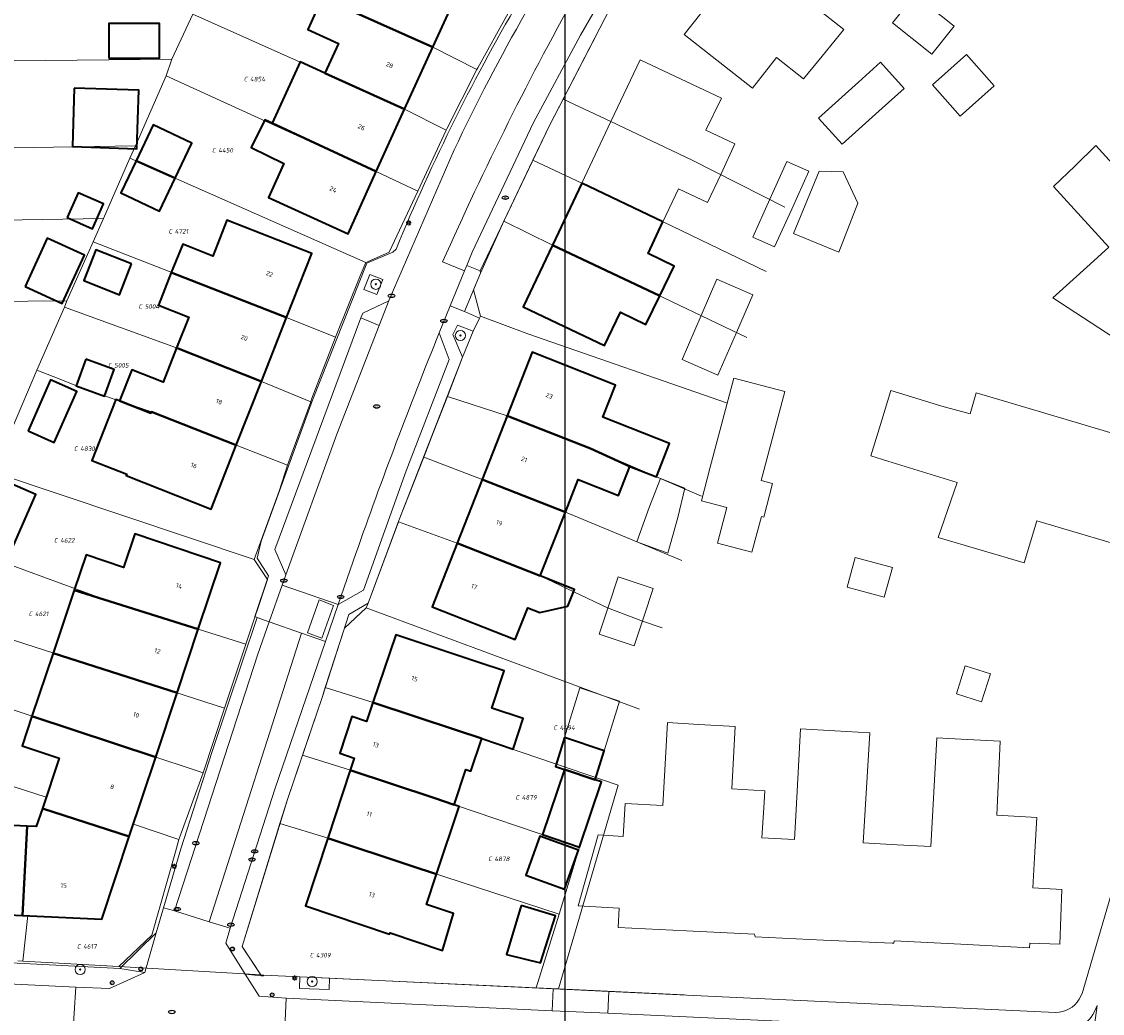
# Model space of a CAD drawing. Header units: metres. Extents: x 183765 to 187731, y 443805 to 446163.
# Tile 106 of 120: x 186859 to 186944, y 444446 to 444524. Entities that reach past the tile are written whole.
import ezdxf
from ezdxf.enums import TextEntityAlignment as Align

# ---------------------------------------------------------------- set-up
doc = ezdxf.new("R2010")
doc.units = ezdxf.units.M
doc.layers.get('0').update_dxf_attribs({"lineweight": 25})
for name, color, linetype, lineweight in [('B-WE-GR-BEPLANTING_CULTUUR_VASTE PLANTENVAK-GV', 90, 'Continuous', 18), ('B-WE-GR-BOOM-S', 253, 'Continuous', 25), ('B-WE-IE-MEUBILAIR-S', 7, 'Continuous', 25), ('B-WE-IE-MEUBILAIR_WEGMEUBILAIR-GV', 7, 'Continuous', 18), ('B-WE-OG-BEBOUWING-GV', 7, 'Continuous', 35), ('B-WE-OG-BEBOUWING-T18', 10, 'Continuous', 18), ('B-WE-OG-BEBOUWING_LUIFEL-GV', 7, 'Continuous', 18), ('B-WE-OG-TERREIN_ERF-GV', 7, 'Continuous', 18), ('B-WE-VH-GESLOTENVERHARDING_ASFALT-GV', 10, 'Continuous', 18), ('B-WE-VH-ONVERHARD_ZAND-GV', 210, 'Continuous', 18), ('B-WE-VH-OPENVERHARDING_BETONSTRAATSTEEN-GV', 90, 'Continuous', 18), ('B-WE-VH-OPENVERHARDING_TEGEL-GV', 90, 'Continuous', 18)]:
    doc.layers.add(name, color=color, linetype=linetype, lineweight=lineweight)
doc.layers.add('B-WE-KG-GRENS_PERCEEL-G', color=7, linetype='Continuous', lineweight=13, true_color=0xa55252)
doc.layers.add('B-WE-KG-GRENS_PERCEEL-S', color=7, linetype='Continuous', lineweight=25, true_color=0xa55252)
doc.styles.add('NLCS-ISO', font='NLCS-ISO.ttf')
doc.styles.add('NLCS-ISO-M200-T18', font='NLCS-ISO.ttf', dxfattribs={"height": 0.36})

# ---------------------------------------------------------------- blocks, each defined once
blk = doc.blocks.new('SIE-MEUBILAIR_PAAL_LICHTMAST-SO')
for points in [[(-0.62, 0), (-1, 0)], [(-0.71, 0.71), (-0.44, 0.44)], [(0, 1), (0, 0.62)], [(0.44, 0.44), (0.71, 0.71)], [(1, 0), (0.62, 0)], [(-0.71, -0.71), (-0.44, -0.44)], [(0, -0.62), (0, -1)], [(0.44, -0.44), (0.71, -0.71)]]:
    blk.add_lwpolyline(points)
blk.add_circle((0, 0), 0.5)
blk = doc.blocks.new('SIE-MEUBILAIR_PAAL_AFSLUITPAAL-SO')
blk.add_circle((0, 0), 0.75)
at = {"style": 'NLCS-ISO'}
blk.add_text('af', height=0.75, dxfattribs=at).set_placement((0, 0.05), align=Align.MIDDLE_CENTER)
blk = doc.blocks.new('SIE-MEUBILAIR_PUT_KOLK-SO')
blk.add_ellipse((0, 0), major_axis=(1.25, 0), ratio=0.54)
at = {"style": 'NLCS-ISO'}
blk.add_text('klk', height=0.75, dxfattribs=at).set_placement((0.03, 0), align=Align.MIDDLE_CENTER)
blk = doc.blocks.new('SIE-MEUBILAIR_PUT_RIOOLPUT-SO')
blk.add_ellipse((0, 0), major_axis=(1.25, 0), ratio=0.54)
at = {"style": 'NLCS-ISO'}
blk.add_text('ri', height=0.75, dxfattribs=at).set_placement((-0.04, 0.07), align=Align.MIDDLE_CENTER)
blk = doc.blocks.new('SIE-MEUBILAIR_PUT_BRANDKRAAN-SO')
blk.add_ellipse((0, 0), major_axis=(1.25, 0), ratio=0.54)
at = {"style": 'NLCS-ISO'}
blk.add_text('bk', height=0.75, dxfattribs=at).set_placement((0.03, 0), align=Align.MIDDLE_CENTER)
blk = doc.blocks.new('SGR-BOOM_GBKN-SO')
at = {"linetype": 'ByBlock', "lineweight": 18}
h = blk.add_hatch(color=0, dxfattribs=at)
h.dxf.hatch_style = 1
edge = h.paths.add_edge_path()
edge.add_arc((0, 0), 0.25, 0, 360)
at = {"color": 0, "linetype": 'ByBlock', "lineweight": 18}
for radius in [2, 0.25]:
    blk.add_circle((0, 0), radius, dxfattribs=at)
at = {"color": 0, "linetype": 'ByBlock', "lineweight": 18, "style": 'NLCS-ISO'}
blk.add_attdef('SOORT', (2.5, 0), '', height=1.5, dxfattribs=at)
blk = doc.blocks.new('SKG-PERCEELNUMMER-SO')
at = {"style": 'NLCS-ISO', "oblique": 10, "flags": 1}
for tag, p in [('GEMEENTECODE', (0, 2.55)), ('PERCEELGROOTTE', (0, -2.45))]:
    blk.add_attdef(tag, text='', height=1.8, dxfattribs=at).set_placement(p, align=Align.MIDDLE_CENTER)
at = {"style": 'NLCS-ISO', "oblique": 10}
blk.add_attdef('SECTIE', text='', height=1.8, dxfattribs=at).set_placement((-0.5, 0), align=Align.MIDDLE_RIGHT)
blk.add_attdef('PERCEELNUMMER', text='', height=1.8, dxfattribs=at).set_placement((0.5, 0), align=Align.MIDDLE_LEFT)

msp = doc.modelspace()

# ---------------------------------------------------------------- linework, layer by layer
msp.add_lwpolyline([(186049.481, 444796.829), (186901.387, 444796.829), (186901.387, 444165.242), (186049.481, 444165.242)], close=True)
at = {"layer": 'B-WE-GR-BEPLANTING_CULTUUR_VASTE PLANTENVAK-GV', "flags": 128}
for points in [[(186887.591, 444502.308), (186887.559, 444502.235), (186885.528, 444501.251), (186885.375, 444500.882), (186886.806, 444500.293)], [(186881.172, 444476.166), (186882.299, 444475.748), (186883.227, 444478.311), (186882.083, 444478.752)]]:
    msp.add_lwpolyline(points, close=True, dxfattribs=at)
at = {"layer": 'B-WE-IE-MEUBILAIR_WEGMEUBILAIR-GV', "flags": 128}
for points in [[(186885.61, 444503.126), (186886.612, 444502.711), (186887.099, 444503.902), (186886.07, 444504.281)], [(186894.192, 444499.834), (186892.967, 444500.314), (186892.601, 444499.584), (186893.348, 444497.8)], [(186882.911, 444449.035), (186880.562, 444449.145), (186880.558, 444448.224), (186882.869, 444448.152)]]:
    msp.add_lwpolyline(points, close=True, dxfattribs=at)
at = {"layer": 'B-WE-KG-GRENS_PERCEEL-G', "flags": 128}
for points in [[(186875.583, 444529.11), (186884.762, 444524.98), (186891.013, 444522.141), (186894.482, 444520.387)], [(186872.17, 444524.728), (186870.522, 444521.203)], [(186892.066, 444515.636), (186888.796, 444517.26), (186882.545, 444520.099), (186872.17, 444524.728)], [(186896.922, 444524.811), (186894.543, 444520.507), (186894.482, 444520.387)], [(186903.948, 444523.264), (186901.247, 444518.059)], [(186816.125, 444520.664), (186821.027, 444520.716), (186835.823, 444520.83), (186870.522, 444521.203)], [(186870.522, 444521.203), (186870.068, 444519.893)], [(186870.068, 444519.893), (186867.676, 444514.405)], [(186870.068, 444519.893), (186880.328, 444515.218), (186886.579, 444512.378), (186889.827, 444510.838)], [(186894.482, 444520.387), (186892.113, 444515.736), (186892.066, 444515.636)], [(186901.247, 444518.059), (186900.175, 444515.994), (186898.873, 444513.264)], [(186901.247, 444518.059), (186905.001, 444516.306), (186911.395, 444513.28), (186918.658, 444509.589)], [(186892.066, 444515.636), (186889.827, 444510.838)], [(186816.154, 444513.547), (186867.676, 444514.405)], [(186867.676, 444514.405), (186867.227, 444513.429)], [(186867.227, 444513.429), (186865.15, 444508.691)], [(186885.753, 444505.232), (186867.227, 444513.429)], [(186898.873, 444513.264), (186896.595, 444508.489)], [(186898.873, 444513.264), (186902.706, 444511.454), (186909.1, 444508.429), (186917.196, 444504.518)], [(186889.827, 444510.838), (186887.586, 444506.036), (186885.899, 444505.296)], [(186816.176, 444507.855), (186821.138, 444507.992), (186836.438, 444508.212), (186865.15, 444508.691)], [(186865.15, 444508.691), (186864.356, 444506.844)], [(186896.595, 444508.489), (186894.765, 444504.389)], [(186896.595, 444508.489), (186900.41, 444506.602), (186906.804, 444503.578), (186915.686, 444499.355)], [(186864.356, 444506.844), (186862.284, 444502.234)], [(186864.356, 444506.844), (186872.873, 444503.538), (186879.529, 444500.914), (186883.362, 444499.382)], [(186885.753, 444505.232), (186885.324, 444504.181)], [(186885.899, 444505.296), (186885.753, 444505.232)], [(186885.324, 444504.181), (186883.362, 444499.382)], [(186894.765, 444504.389), (186894.212, 444503.078)], [(186894.212, 444503.078), (186894.762, 444501.01)], [(186816.201, 444501.831), (186862.284, 444502.234)], [(186862.284, 444502.234), (186862.086, 444501.737)], [(186862.086, 444501.737), (186859.922, 444496.778)], [(186881.439, 444494.296), (186877.552, 444495.9), (186870.896, 444498.525), (186862.086, 444501.737)], [(186894.684, 444500.873), (186894.192, 444499.834)], [(186894.762, 444501.01), (186894.684, 444500.873)], [(186894.762, 444501.01), (186898.473, 444499.642)], [(186894.192, 444499.834), (186893.348, 444497.8)], [(186898.473, 444499.642), (186914.152, 444494.198)], [(186883.362, 444499.382), (186881.5, 444494.504)], [(186893.348, 444497.8), (186892.158, 444494.723)], [(186859.922, 444496.778), (186858.008, 444492.27)], [(186859.922, 444496.778), (186861.209, 444496.289), (186863.763, 444495.26), (186868.919, 444493.512), (186875.575, 444490.886), (186879.617, 444489.325)], [(186881.5, 444494.504), (186881.476, 444494.395)], [(186892.158, 444494.723), (186891.047, 444491.852), (186890.304, 444489.948)], [(186892.158, 444494.723), (186896.851, 444493.19), (186903.388, 444490.618), (186912.111, 444486.89)], [(186881.439, 444494.296), (186880.057, 444490.538)], [(186881.476, 444494.395), (186881.439, 444494.296)], [(186880.057, 444490.538), (186879.617, 444489.325)], [(186890.304, 444489.948), (186888.358, 444484.963), (186888.32, 444484.862)], [(186890.304, 444489.948), (186894.886, 444488.194), (186901.423, 444485.622), (186910.576, 444481.836)], [(186876.989, 444481.91), (186856.567, 444488.746)], [(186879.617, 444489.325), (186878.941, 444487.273)], [(186878.941, 444487.273), (186876.989, 444481.91)], [(186888.32, 444484.862), (186885.93, 444478.479)], [(186888.32, 444484.862), (186892.921, 444483.198), (186899.458, 444480.627), (186904.722, 444478.108), (186907.55, 444477.033), (186909.035, 444476.552)], [(186854.029, 444482.88), (186865.606, 444478.644), (186876.341, 444475.253)], [(186876.989, 444481.91), (186878.04, 444480.35), (186876.341, 444475.253)], [(186885.93, 444478.479), (186885.793, 444478.113)], [(186874.67, 444470.237), (186851.812, 444477.581)], [(186885.793, 444478.113), (186884.077, 444476.518)], [(186885.793, 444478.113), (186907.248, 444470.164)], [(186884.077, 444476.518), (186882.573, 444471.858)], [(186876.341, 444475.253), (186874.67, 444470.237)], [(186849.808, 444472.825), (186872.981, 444465.169)], [(186882.573, 444471.858), (186882.346, 444471.153), (186880.777, 444466.541)], [(186882.573, 444471.858), (186886.334, 444470.684), (186892.866, 444468.508), (186905.563, 444464.19)], [(186874.67, 444470.237), (186872.981, 444465.169)], [(186848.872, 444467.055), (186860.656, 444463.249), (186860.361, 444462.371)], [(186880.777, 444466.541), (186879.595, 444463.066), (186879.013, 444461.175)], [(186880.777, 444466.541), (186884.561, 444465.362), (186891.092, 444463.186), (186902.531, 444459.331), (186900.948, 444454.077)], [(186872.981, 444465.169), (186871.147, 444460.14)], [(186905.563, 444464.19), (186900.877, 444448.19)], [(186860.361, 444462.371), (186859.881, 444460.942), (186859.166, 444460.974), (186858.806, 444453.971), (186859.226, 444453.951), (186858.825, 444450.381)], [(186860.361, 444462.371), (186867.173, 444460.154), (186867.499, 444461.133), (186871.081, 444459.926)], [(186879.013, 444461.175), (186876.04, 444451.519)], [(186900.948, 444454.077), (186889.318, 444457.863), (186882.788, 444460.039), (186879.013, 444461.175)], [(186871.081, 444459.926), (186870.804, 444458.956)], [(186871.147, 444460.14), (186871.081, 444459.926)], [(186870.804, 444458.956), (186868.961, 444452.416), (186866.369, 444449.947)], [(186900.948, 444454.077), (186899.139, 444448.271)], [(186876.04, 444451.519), (186876.121, 444451.398), (186877.521, 444449.293)], [(186858.825, 444450.381), (186858.418, 444450.404)], [(186866.369, 444449.947), (186858.825, 444450.381)], [(186877.521, 444449.293), (186866.369, 444449.947)], [(186877.739, 444449.278), (186877.521, 444449.293)], [(186899.139, 444448.271), (186877.739, 444449.278)], [(186900.877, 444448.19), (186899.139, 444448.271)], [(186910.767, 444447.724), (186900.877, 444448.19)]]:
    msp.add_lwpolyline(points, dxfattribs=at)
at = {"layer": 'B-WE-OG-BEBOUWING-GV', "flags": 128}
for points in [[(186882.337, 444526.032), (186891.013, 444522.141), (186893.23, 444527.022), (186886.979, 444529.862), (186885.88, 444527.441), (186883.473, 444528.534)], [(186891.013, 444522.141), (186882.337, 444526.032), (186881.2, 444523.53), (186883.607, 444522.437), (186882.545, 444520.099), (186888.796, 444517.26)], [(186865.573, 444521.286), (186869.554, 444521.286), (186869.554, 444523.996), (186865.573, 444523.996)], [(186888.796, 444517.26), (186882.545, 444520.099), (186880.596, 444520.984), (186878.405, 444516.161), (186886.579, 444512.378)], [(186862.863, 444518.914), (186862.717, 444514.332), (186867.775, 444514.171), (186867.921, 444518.754)], [(186867.711, 444513.215), (186870.783, 444511.856), (186872.081, 444514.598), (186869.046, 444516.034)], [(186886.579, 444512.378), (186878.405, 444516.161), (186877.828, 444516.445), (186876.754, 444514.256), (186879.319, 444512.997), (186878.111, 444510.336), (186884.362, 444507.497)], [(186870.783, 444511.856), (186867.711, 444513.215), (186866.519, 444510.695), (186869.554, 444509.258)], [(186909.09, 444508.434), (186902.706, 444511.454), (186900.41, 444506.602), (186908.833, 444502.619), (186909.959, 444504.958), (186907.915, 444505.942)], [(186862.308, 444508.772), (186864.287, 444507.886), (186865.157, 444509.83), (186863.179, 444510.716)], [(186870.482, 444504.458), (186879.529, 444500.914), (186881.506, 444505.927), (186874.85, 444508.552), (186873.739, 444505.734), (186871.376, 444506.665)], [(186858.999, 444503.355), (186861.92, 444502.014), (186863.665, 444505.814), (186860.743, 444507.156)], [(186908.833, 444502.619), (186900.41, 444506.602), (186898.115, 444501.751), (186904.509, 444498.726), (186905.742, 444501.339), (186907.751, 444500.372)], [(186867.357, 444505.119), (186864.56, 444506.221), (186863.609, 444503.809), (186866.405, 444502.706)], [(186879.529, 444500.914), (186870.482, 444504.458), (186869.469, 444501.889), (186871.852, 444500.95), (186870.896, 444498.525), (186877.552, 444495.9)], [(186877.552, 444495.9), (186870.896, 444498.525), (186869.839, 444495.844), (186867.389, 444496.81), (186866.423, 444494.36), (186868.873, 444493.394), (186868.919, 444493.512), (186875.575, 444490.886)], [(186896.851, 444493.19), (186903.388, 444490.618), (186906.484, 444489.217), (186908.583, 444488.391), (186909.614, 444491.012), (186904.357, 444493.08), (186905.353, 444495.613), (186898.816, 444498.185)], [(186863.771, 444497.643), (186863.001, 444495.547), (186865.228, 444494.729), (186865.998, 444496.825)], [(186859.246, 444492.007), (186861.292, 444491.109), (186863.05, 444495.113), (186861.003, 444496.011)], [(186875.575, 444490.886), (186868.919, 444493.512), (186868.873, 444493.394), (186866.423, 444494.36), (186866.124, 444494.478), (186864.234, 444489.686), (186866.983, 444488.602), (186866.942, 444488.498), (186873.598, 444485.873)], [(186906.484, 444489.217), (186903.388, 444490.618), (186896.851, 444493.19), (186894.886, 444488.194), (186901.423, 444485.622), (186902.433, 444488.189), (186905.591, 444486.947)], [(186856.041, 444483.912), (186858.088, 444483.014), (186859.845, 444487.018), (186857.799, 444487.916)], [(186901.423, 444485.622), (186894.886, 444488.194), (186892.921, 444483.198), (186899.458, 444480.627)], [(186862.863, 444479.51), (186872.598, 444476.435), (186874.339, 444481.659), (186867.605, 444483.923), (186866.722, 444481.297), (186863.794, 444482.281)], [(186899.458, 444480.627), (186892.921, 444483.198), (186890.956, 444478.203), (186897.493, 444475.632), (186898.475, 444478.13), (186899.426, 444477.756), (186901.628, 444478.245), (186902.149, 444479.569)], [(186872.598, 444476.435), (186862.863, 444479.51), (186861.201, 444474.565), (186870.933, 444471.438)], [(186894.639, 444473.83), (186888.108, 444476.006), (186886.319, 444470.689), (186892.866, 444468.508), (186894.857, 444467.845), (186897.319, 444467.024), (186898.119, 444469.426), (186895.657, 444470.246), (186896.63, 444473.167)], [(186870.933, 444471.438), (186861.201, 444474.565), (186859.536, 444469.611), (186869.254, 444466.4)], [(186894.857, 444467.845), (186892.866, 444468.508), (186886.319, 444470.689), (186885.812, 444469.182), (186884.646, 444469.574), (186883.702, 444466.715), (186884.85, 444466.324), (186884.535, 444465.371), (186891.092, 444463.186), (186892.689, 444462.654), (186893.609, 444465.414), (186894.003, 444465.282)], [(186869.254, 444466.4), (186859.536, 444469.611), (186858.756, 444467.289), (186861.684, 444466.305), (186860.361, 444462.371), (186867.173, 444460.154)], [(186901.35, 444467.935), (186900.645, 444465.671), (186901.356, 444465.433), (186903.766, 444464.621), (186904.47, 444466.884)], [(186892.689, 444462.654), (186891.092, 444463.186), (186884.535, 444465.371), (186882.774, 444460.043), (186889.318, 444457.863), (186891.31, 444457.199), (186893.084, 444462.522)], [(186903.766, 444464.621), (186901.356, 444465.433), (186899.629, 444460.309), (186902.531, 444459.331), (186904.258, 444464.455)], [(186867.173, 444460.154), (186860.361, 444462.371), (186859.881, 444460.942), (186859.166, 444460.974), (186858.806, 444453.971), (186865.013, 444453.672)], [(186859.166, 444460.974), (186853.687, 444461.223), (186853.381, 444454.232), (186858.806, 444453.971)], [(186891.31, 444457.199), (186889.318, 444457.863), (186882.774, 444460.043), (186881.014, 444454.717), (186887.621, 444452.483), (186887.657, 444452.587), (186891.775, 444451.206), (186892.635, 444454.107), (186890.515, 444454.813)], [(186901.356, 444456.031), (186902.448, 444459.098), (186899.408, 444460.181), (186898.315, 444457.114)], [(186897.951, 444454.748), (186896.791, 444450.889), (186899.467, 444450.249), (186900.65, 444453.943)]]:
    msp.add_lwpolyline(points, close=True, dxfattribs=at)
at = {"layer": 'B-WE-OG-BEBOUWING_LUIFEL-GV', "flags": 128}
msp.add_lwpolyline([(186904.47, 444466.884), (186905.682, 444470.778), (186902.562, 444471.829), (186901.35, 444467.935)], close=True, dxfattribs=at)
at = {"layer": 'B-WE-OG-TERREIN_ERF-GV', "flags": 128}
for points in [[(186878.405, 444516.161), (186880.596, 444520.984), (186882.545, 444520.099), (186883.607, 444522.437), (186881.2, 444523.53), (186882.337, 444526.032), (186883.473, 444528.534), (186885.88, 444527.441), (186886.979, 444529.862), (186893.23, 444527.022), (186891.013, 444522.141), (186888.796, 444517.26), (186886.579, 444512.378), (186884.362, 444507.497), (186878.111, 444510.336), (186879.319, 444512.997), (186876.754, 444514.256), (186877.828, 444516.445)], [(186928.883, 444526.247), (186931.956, 444523.778), (186930.196, 444521.589), (186927.124, 444524.059)], [(186869.554, 444523.996), (186869.554, 444521.286), (186865.573, 444521.286), (186865.573, 444523.996)], [(186905.001, 444516.306), (186907.296, 444521.157), (186913.69, 444518.132), (186912.451, 444515.618), (186914.744, 444514.55), (186913.652, 444512.205), (186912.599, 444509.944), (186910.306, 444511.011), (186909.09, 444508.434), (186907.915, 444505.942), (186909.959, 444504.958), (186908.833, 444502.619), (186907.751, 444500.372), (186905.742, 444501.339), (186904.509, 444498.726), (186898.115, 444501.751), (186900.41, 444506.602), (186902.706, 444511.454)], [(186924.452, 444519.404), (186926.173, 444520.954), (186928.027, 444518.895), (186926.306, 444517.345), (186923.166, 444514.516), (186921.312, 444516.575)], [(186930.246, 444519.187), (186932.916, 444521.564), (186935.103, 444519.107), (186932.434, 444516.73)], [(186867.775, 444514.171), (186862.717, 444514.332), (186862.863, 444518.914), (186867.921, 444518.754)], [(186870.783, 444511.856), (186869.554, 444509.258), (186866.519, 444510.695), (186867.711, 444513.215), (186869.046, 444516.034), (186872.081, 444514.598)], [(186917.477, 444510.204), (186918.819, 444513.176), (186920.54, 444512.399), (186919.199, 444509.427), (186917.857, 444506.455), (186916.136, 444507.232)], [(186923.251, 444512.357), (186924.394, 444509.9), (186922.912, 444506.046), (186919.337, 444507.516), (186921.345, 444512.399)], [(186862.308, 444508.772), (186863.179, 444510.716), (186865.157, 444509.83), (186864.287, 444507.886)], [(186870.482, 444504.458), (186871.376, 444506.665), (186873.739, 444505.734), (186874.85, 444508.552), (186881.506, 444505.927), (186879.529, 444500.914), (186877.552, 444495.9), (186875.575, 444490.886), (186873.598, 444485.873), (186866.942, 444488.498), (186866.983, 444488.602), (186864.234, 444489.686), (186866.124, 444494.478), (186866.423, 444494.36), (186867.389, 444496.81), (186869.839, 444495.844), (186870.896, 444498.525), (186871.852, 444500.95), (186869.469, 444501.889)], [(186858.999, 444503.355), (186860.743, 444507.156), (186863.665, 444505.814), (186861.92, 444502.014)], [(186866.405, 444502.706), (186863.609, 444503.809), (186864.56, 444506.221), (186867.357, 444505.119)], [(186914.859, 444499.748), (186913.41, 444496.398), (186910.588, 444497.619), (186912.08, 444501.069), (186913.313, 444503.921), (186916.136, 444502.701)], [(186908.583, 444488.391), (186906.484, 444489.217), (186905.591, 444486.947), (186902.433, 444488.189), (186901.423, 444485.622), (186899.458, 444480.627), (186902.149, 444479.569), (186901.628, 444478.245), (186899.426, 444477.756), (186898.475, 444478.13), (186897.493, 444475.632), (186890.956, 444478.203), (186892.921, 444483.198), (186894.886, 444488.194), (186896.851, 444493.19), (186898.816, 444498.185), (186905.353, 444495.613), (186904.357, 444493.08), (186909.614, 444491.012)], [(186863.771, 444497.643), (186865.998, 444496.825), (186865.228, 444494.729), (186863.001, 444495.547)], [(186918.647, 444495.102), (186916.809, 444488.113), (186917.703, 444487.878), (186917.007, 444485.235), (186916.815, 444485.286), (186916.076, 444482.477), (186913.368, 444483.189), (186914.107, 444485.998), (186912.113, 444486.523), (186912.808, 444489.166), (186914.647, 444496.154)], [(186863.05, 444495.113), (186861.292, 444491.109), (186859.246, 444492.007), (186861.003, 444496.011)], [(186926.276, 444492.863), (186926.991, 444495.187), (186930.978, 444493.96), (186933.201, 444493.348), (186933.688, 444494.991), (186935.898, 444494.336), (186949.472, 444490.312), (186948.297, 444486.348), (186947.122, 444482.385), (186938.448, 444484.956), (186937.467, 444481.647), (186930.688, 444483.636), (186932.187, 444487.963), (186926.746, 444489.637), (186925.41, 444490.048)], [(186858.088, 444483.014), (186856.041, 444483.912), (186857.799, 444487.916), (186859.845, 444487.018)], [(186908.001, 444485.999), (186908.894, 444488.269), (186910.803, 444487.517), (186910.259, 444485.208), (186909.483, 444482.417), (186907.026, 444483.307)], [(186859.536, 444469.611), (186861.201, 444474.565), (186862.863, 444479.51), (186863.794, 444482.281), (186866.722, 444481.297), (186867.605, 444483.923), (186874.339, 444481.659), (186872.598, 444476.435), (186870.933, 444471.438), (186869.254, 444466.4), (186867.173, 444460.154), (186865.013, 444453.672), (186858.806, 444453.971), (186853.381, 444454.232), (186853.687, 444461.223), (186859.166, 444460.974), (186859.881, 444460.942), (186860.361, 444462.371), (186861.684, 444466.305), (186858.756, 444467.289)], [(186923.547, 444479.747), (186924.18, 444482.069), (186927.105, 444481.272), (186926.471, 444478.95)], [(186904.847, 444478.332), (186905.584, 444480.545), (186908.327, 444479.631), (186907.59, 444477.418), (186906.832, 444475.142), (186904.089, 444476.056)], [(186891.31, 444457.199), (186890.515, 444454.813), (186892.635, 444454.107), (186891.775, 444451.206), (186887.657, 444452.587), (186887.621, 444452.483), (186881.014, 444454.717), (186882.774, 444460.043), (186884.535, 444465.371), (186884.85, 444466.324), (186883.702, 444466.715), (186884.646, 444469.574), (186885.812, 444469.182), (186886.319, 444470.689), (186888.108, 444476.006), (186894.639, 444473.83), (186896.63, 444473.167), (186895.657, 444470.246), (186898.119, 444469.426), (186897.319, 444467.024), (186894.857, 444467.845), (186894.003, 444465.282), (186893.609, 444465.414), (186892.689, 444462.654), (186893.084, 444462.522)], [(186932.828, 444473.562), (186934.805, 444472.933), (186934.109, 444470.745), (186932.132, 444471.374)], [(186902.438, 444454.722), (186904.002, 444460.285), (186905.969, 444460.175), (186905.991, 444460.574), (186906.113, 444462.75), (186909.068, 444462.584), (186909.433, 444469.104), (186911.906, 444468.965), (186914.771, 444468.805), (186914.497, 444463.896), (186917.101, 444463.75), (186917.011, 444462.423), (186916.851, 444460.07), (186919.406, 444459.927), (186919.537, 444462.268), (186919.892, 444468.617), (186922.586, 444468.466), (186925.326, 444468.313), (186924.824, 444459.664), (186927.475, 444459.516), (186930.126, 444459.367), (186930.604, 444467.913), (186932.967, 444467.781), (186935.575, 444467.635), (186935.3, 444461.832), (186938.443, 444461.656), (186938.291, 444458.946), (186938.134, 444456.139), (186940.413, 444456.011), (186940.259, 444451.703), (186937.89, 444451.781), (186937.87, 444451.429), (186932.486, 444451.698), (186927.252, 444451.96), (186927.229, 444451.776), (186927.094, 444451.782), (186921.709, 444452.03), (186916.321, 444452.278), (186916.285, 444452.49), (186910.947, 444452.754), (186905.568, 444453.021), (186905.653, 444454.542)], [(186900.645, 444465.671), (186901.35, 444467.935), (186904.47, 444466.884), (186903.766, 444464.621), (186904.258, 444464.455), (186902.531, 444459.331), (186899.629, 444460.309), (186901.356, 444465.433)], [(186899.408, 444460.181), (186902.448, 444459.098), (186901.356, 444456.031), (186898.315, 444457.114)], [(186896.791, 444450.889), (186897.951, 444454.748), (186900.65, 444453.943), (186899.467, 444450.249)]]:
    msp.add_lwpolyline(points, close=True, dxfattribs=at)
for points in [[(186921.102, 444525.265), (186923.296, 444523.536), (186921.579, 444521.435), (186920.123, 444519.654), (186918, 444521.327), (186916.109, 444518.927), (186910.751, 444523.148), (186914.066, 444527.353)], [(186904.924, 444525.144), (186900.175, 444515.994), (186894.727, 444504.581), (186894.765, 444504.389), (186893.501, 444501.39), (186894.684, 444500.873), (186894.192, 444499.834), (186893.348, 444497.8), (186888.358, 444484.963), (186885.93, 444478.479), (186884.424, 444477.594), (186882.346, 444471.153), (186879.595, 444463.066), (186876.04, 444451.519), (186877.561, 444449.23), (186877.731, 444449.221), (186877.739, 444449.278), (186880.562, 444449.145), (186882.911, 444449.035), (186900.462, 444448.209), (186904.836, 444448.003), (186939.918, 444446.353)], [(186945.723, 444498.544), (186939.701, 444502.446), (186942.634, 444505.112), (186944.106, 444506.45), (186939.763, 444511.209), (186941.449, 444512.831), (186943.092, 444514.411), (186951.749, 444504.903)], [(186851.311, 444450.593), (186866.44, 444449.807), (186869.301, 444452.606), (186869.863, 444454.568), (186871.227, 444459.182), (186873.691, 444466.842), (186877.213, 444477.353), (186877.038, 444477.429), (186878.111, 444480.639), (186877.21, 444482.014), (186877.534, 444483.357), (186881.562, 444494.416), (186885.826, 444505.178), (186887.885, 444506.054), (186888.13, 444506.273)], [(186941.784, 444447.387), (186941.996, 444447.84), (186945.075, 444458.315), (186945.904, 444461.138), (186950.108, 444475.56), (186950.66, 444477.796), (186951.757, 444481.33), (186952.313, 444482.75)]]:
    msp.add_lwpolyline(points, dxfattribs=at)
at = {"layer": 'B-WE-OG-TERREIN_ERF-GV'}
for points in [[(186888.13, 444506.273, -0.036325), (186898.148, 444526.377)], [(186939.918, 444446.353, 0.262385), (186941.784, 444447.387)]]:
    msp.add_lwpolyline(points, format="xyb", dxfattribs=at)
at = {"layer": 'B-WE-VH-GESLOTENVERHARDING_ASFALT-GV'}
for points in [[(186891.776, 444505.275, -0.022885), (186902.611, 444526.936)], [(186902.611, 444526.936, 0.022885), (186891.776, 444505.275)], [(186898.325, 444524.89, 0.019642), (186892.703, 444514.084)], [(186884.977, 444482.385, -0.011938), (186891.526, 444499.719)], [(186943.177, 444446.886, -0.324892), (186940.108, 444444.706)]]:
    msp.add_lwpolyline(points, format="xyb", dxfattribs=at)
at = {"layer": 'B-WE-VH-GESLOTENVERHARDING_ASFALT-GV', "flags": 128}
for points in [[(186898.932, 444516.229), (186902.601, 444523.086), (186904.274, 444525.971), (186902.611, 444526.936)], [(186891.776, 444505.275), (186893.5, 444504.567), (186893.679, 444505.008), (186894.097, 444506.033), (186898.932, 444516.229)], [(186892.703, 444514.084), (186887.591, 444502.308), (186886.806, 444500.293), (186883.484, 444491.765), (186879.48, 444480.709), (186879.196, 444479.907), (186883.596, 444478.379), (186884.977, 444482.385)], [(186893.5, 444504.567), (186891.776, 444505.275)], [(186891.526, 444499.719), (186892.391, 444501.842), (186893.5, 444504.567)], [(186862.995, 444448.322), (186851.224, 444448.919), (186847.37, 444449.115), (186839.893, 444449.494), (186835.798, 444449.702), (186819.976, 444450.504)], [(186825.826, 444446.152), (186827.9, 444446.111), (186833.15, 444445.812), (186836.895, 444445.697), (186850.651, 444444.985), (186860.647, 444444.467), (186862.733, 444444.241), (186862.995, 444448.322)], [(186940.108, 444444.706), (186936.134, 444444.823), (186904.755, 444446.283), (186900.381, 444446.486), (186879.5, 444447.458), (186879.325, 444443.372), (186900.763, 444442.505), (186938.007, 444440.679)], [(186941.796, 444436.499), (186942.557, 444442.224), (186943.177, 444446.886)]]:
    msp.add_lwpolyline(points, dxfattribs=at)
for points in [[(186880.717, 444476.128), (186878.171, 444477.01), (186877.276, 444474.483), (186870.736, 444454.331), (186873.466, 444453.472)], [(186882.596, 444475.478), (186880.717, 444476.128), (186873.466, 444453.472), (186875.109, 444452.956), (186878.598, 444463.879)]]:
    msp.add_lwpolyline(points, close=True, dxfattribs=at)
at = {"layer": 'B-WE-VH-ONVERHARD_ZAND-GV', "flags": 128}
for points in [[(186885.61, 444503.126), (186886.612, 444502.711), (186887.099, 444503.902), (186886.07, 444504.281)], [(186894.192, 444499.834), (186892.967, 444500.314), (186892.601, 444499.584), (186893.348, 444497.8)], [(186882.911, 444449.035), (186880.562, 444449.145), (186880.558, 444448.224), (186882.869, 444448.152)]]:
    msp.add_lwpolyline(points, close=True, dxfattribs=at)
at = {"layer": 'B-WE-VH-OPENVERHARDING_BETONSTRAATSTEEN-GV', "flags": 128}
for points in [[(186883.484, 444491.765), (186886.806, 444500.293), (186885.375, 444500.882), (186878.603, 444482.685), (186879.48, 444480.709)], [(186883.596, 444478.379), (186879.196, 444479.907), (186878.171, 444477.01), (186880.717, 444476.128), (186882.596, 444475.478)], [(186881.172, 444476.166), (186882.083, 444478.752), (186883.227, 444478.311), (186882.299, 444475.748)], [(186877.276, 444474.483), (186878.171, 444477.01), (186877.213, 444477.353), (186873.691, 444466.842), (186871.227, 444459.182), (186869.863, 444454.568), (186870.65, 444454.358), (186870.736, 444454.331)]]:
    msp.add_lwpolyline(points, close=True, dxfattribs=at)
at = {"layer": 'B-WE-VH-OPENVERHARDING_BETONSTRAATSTEEN-GV'}
msp.add_lwpolyline([(186891.526, 444499.719, 0.011938), (186884.977, 444482.385)], format="xyb", dxfattribs=at)
at = {"layer": 'B-WE-VH-OPENVERHARDING_BETONSTRAATSTEEN-GV', "flags": 128}
for points in [[(186888.929, 444488.885), (186892.297, 444497.615), (186891.526, 444499.719)], [(186884.977, 444482.385), (186883.596, 444478.379), (186885.572, 444479.515), (186888.929, 444488.885)], [(186879.5, 444447.458), (186877.372, 444447.626), (186876.292, 444449.351), (186874.763, 444451.792), (186875.109, 444452.956), (186873.466, 444453.472), (186870.736, 444454.331), (186870.65, 444454.358), (186869.863, 444454.568), (186869.301, 444452.606), (186868.407, 444449.485), (186865.614, 444448.225), (186862.995, 444448.322), (186862.733, 444444.241), (186862.651, 444443.122)], [(186875.568, 444443.429), (186879.325, 444443.372), (186879.5, 444447.458)]]:
    msp.add_lwpolyline(points, dxfattribs=at)
at = {"layer": 'B-WE-VH-OPENVERHARDING_TEGEL-GV'}
for points in [[(186898.148, 444526.377, 0.036325), (186888.13, 444506.273)], [(186892.703, 444514.084, -0.019642), (186898.325, 444524.89)]]:
    msp.add_lwpolyline(points, format="xyb", dxfattribs=at)
at = {"layer": 'B-WE-VH-OPENVERHARDING_TEGEL-GV', "flags": 128}
for points in [[(186904.274, 444525.971), (186902.601, 444523.086), (186898.932, 444516.229), (186894.097, 444506.033), (186893.679, 444505.008), (186894.727, 444504.581), (186900.175, 444515.994), (186904.924, 444525.144)], [(186888.13, 444506.273), (186887.885, 444506.054), (186885.826, 444505.178), (186881.562, 444494.416), (186877.534, 444483.357), (186877.21, 444482.014), (186878.111, 444480.639), (186877.038, 444477.429), (186877.213, 444477.353), (186878.171, 444477.01), (186879.196, 444479.907), (186879.48, 444480.709), (186878.603, 444482.685), (186885.375, 444500.882), (186885.528, 444501.251), (186887.559, 444502.235), (186887.591, 444502.308), (186892.703, 444514.084)]]:
    msp.add_lwpolyline(points, dxfattribs=at)
for points in [[(186894.765, 444504.389), (186894.727, 444504.581), (186893.679, 444505.008), (186893.5, 444504.567), (186892.391, 444501.842), (186893.501, 444501.39)], [(186885.61, 444503.126), (186886.07, 444504.281), (186887.099, 444503.902), (186886.612, 444502.711)], [(186893.348, 444497.8), (186892.601, 444499.584), (186892.967, 444500.314), (186894.192, 444499.834), (186894.684, 444500.873), (186893.501, 444501.39), (186892.391, 444501.842), (186891.526, 444499.719), (186892.297, 444497.615), (186888.929, 444488.885), (186885.572, 444479.515), (186883.596, 444478.379), (186882.596, 444475.478), (186878.598, 444463.879), (186875.109, 444452.956), (186874.763, 444451.792), (186876.292, 444449.351), (186877.561, 444449.23), (186876.04, 444451.519), (186879.595, 444463.066), (186882.346, 444471.153), (186884.424, 444477.594), (186885.93, 444478.479), (186888.358, 444484.963)], [(186869.301, 444452.606), (186866.44, 444449.807), (186868.407, 444449.485)], [(186868.407, 444449.485), (186866.44, 444449.807), (186851.311, 444450.593), (186851.224, 444448.919), (186862.995, 444448.322), (186865.614, 444448.225)], [(186900.462, 444448.209), (186882.911, 444449.035), (186882.869, 444448.152), (186880.558, 444448.224), (186880.562, 444449.145), (186877.739, 444449.278), (186877.731, 444449.221), (186877.561, 444449.23), (186876.292, 444449.351), (186877.372, 444447.626), (186879.5, 444447.458), (186900.381, 444446.486)], [(186904.836, 444448.003), (186900.462, 444448.209), (186900.381, 444446.486), (186904.755, 444446.283)]]:
    msp.add_lwpolyline(points, close=True, dxfattribs=at)

# ---------------------------------------------------------------- block references
at = {"layer": 'B-WE-GR-BOOM-S', "xscale": 0.2, "yscale": 0.2, "zscale": 0.2}
for p in [(186886.542, 444503.525), (186893.18, 444499.503), (186863.318, 444449.717), (186881.543, 444448.772)]:
    msp.add_blockref('SGR-BOOM_GBKN-SO', p, dxfattribs=at)
at = {"layer": 'B-WE-IE-MEUBILAIR-S', "xscale": 0.2, "yscale": 0.2, "zscale": 0.2}
for name, p in [('SIE-MEUBILAIR_PUT_BRANDKRAAN-SO', (186896.712, 444510.321)), ('SIE-MEUBILAIR_PAAL_LICHTMAST-SO', (186889.125, 444508.336)), ('SIE-MEUBILAIR_PUT_KOLK-SO', (186887.771, 444502.614)), ('SIE-MEUBILAIR_PUT_KOLK-SO', (186891.885, 444500.645)), ('SIE-MEUBILAIR_PUT_RIOOLPUT-SO', (186886.603, 444493.932)), ('SIE-MEUBILAIR_PUT_KOLK-SO', (186879.323, 444480.253)), ('SIE-MEUBILAIR_PUT_KOLK-SO', (186883.784, 444478.974)), ('SIE-MEUBILAIR_PUT_KOLK-SO', (186872.407, 444459.638)), ('SIE-MEUBILAIR_PUT_KOLK-SO', (186877.022, 444458.993)), ('SIE-MEUBILAIR_PAAL_LICHTMAST-SO', (186870.709, 444457.823)), ('SIE-MEUBILAIR_PUT_KOLK-SO', (186876.812, 444458.347)), ('SIE-MEUBILAIR_PUT_KOLK-SO', (186870.949, 444454.465)), ('SIE-MEUBILAIR_PUT_KOLK-SO', (186875.159, 444453.237)), ('SIE-MEUBILAIR_PAAL_AFSLUITPAAL-SO', (186875.28, 444451.33)), ('SIE-MEUBILAIR_PAAL_AFSLUITPAAL-SO', (186868.086, 444449.759)), ('SIE-MEUBILAIR_PAAL_AFSLUITPAAL-SO', (186865.832, 444448.678)), ('SIE-MEUBILAIR_PAAL_LICHTMAST-SO', (186880.167, 444449.048)), ('SIE-MEUBILAIR_PAAL_AFSLUITPAAL-SO', (186878.404, 444447.727)), ('SIE-MEUBILAIR_PUT_RIOOLPUT-SO', (186870.517, 444446.385))]:
    msp.add_blockref(name, p, dxfattribs=at)
at = {"layer": 'B-WE-KG-GRENS_PERCEEL-S', "xscale": 0.2, "yscale": 0.2, "zscale": 0.2}
for p, values in [((186876.557, 444519.632), {'PERCEELNUMMER': '4854', 'SECTIE': 'C'}), ((186874.066, 444514.05), {'PERCEELNUMMER': '4450', 'SECTIE': 'C'}), ((186870.652, 444507.683), {'PERCEELNUMMER': '4721', 'SECTIE': 'C'}), ((186868.299, 444501.777), {'PERCEELNUMMER': '5004', 'SECTIE': 'C'}), ((186865.9, 444497.164), {'PERCEELNUMMER': '5005', 'SECTIE': 'C'}), ((186863.224, 444490.612), {'PERCEELNUMMER': '4830', 'SECTIE': 'C'}), ((186861.655, 444483.415), {'PERCEELNUMMER': '4622', 'SECTIE': 'C'}), ((186859.671, 444477.648), {'PERCEELNUMMER': '4621', 'SECTIE': 'C'}), ((186900.879, 444468.702), {'PERCEELNUMMER': '4494', 'SECTIE': 'C'}), ((186897.901, 444463.236), {'PERCEELNUMMER': '4879', 'SECTIE': 'C'}), ((186895.756, 444458.405), {'PERCEELNUMMER': '4878', 'SECTIE': 'C'}), ((186863.455, 444451.535), {'PERCEELNUMMER': '4617', 'SECTIE': 'C'}), ((186881.741, 444450.846), {'PERCEELNUMMER': '4309', 'SECTIE': 'C'})]:
    msp.add_blockref('SKG-PERCEELNUMMER-SO', p, dxfattribs=at).add_auto_attribs(values)

# ---------------------------------------------------------------- texts
at = {"layer": 'B-WE-OG-BEBOUWING-T18', "style": 'NLCS-ISO-M200-T18'}
for s, rotation, p in [('28', 335.6, (186887.628, 444520.734)), ('26', 335.6, (186885.411, 444515.853)), ('24', 335.6, (186883.194, 444510.971)), ('22', 338.5, (186878.192, 444504.338)), ('20', 338.5, (186876.215, 444499.324)), ('18', 338.5, (186874.238, 444494.31)), ('23', 338.5, (186900.16, 444494.772)), ('16', 338.5, (186872.261, 444489.297)), ('21', 338.5, (186898.195, 444489.777)), ('19', 338.5, (186896.23, 444484.781)), ('14', 341.6, (186871.097, 444479.837)), ('17', 338.5, (186894.265, 444479.785)), ('12', 341.6, (186869.394, 444474.727)), ('15', 341.4, (186889.583, 444472.55)), ('10', 341.6, (186867.722, 444469.709)), ('13', 341.7, (186886.548, 444467.361)), ('8', 341.6, (186865.842, 444464.067)), ('11', 341.7, (186886.028, 444461.923)), ('15', 357.2, (186862.03, 444456.319)), ('13', 341.3, (186886.238, 444455.59))]:
    msp.add_text(s, height=0.36, rotation=rotation, dxfattribs=at).set_placement(p, align=Align.MIDDLE)

doc.saveas('drawing.dxf')
